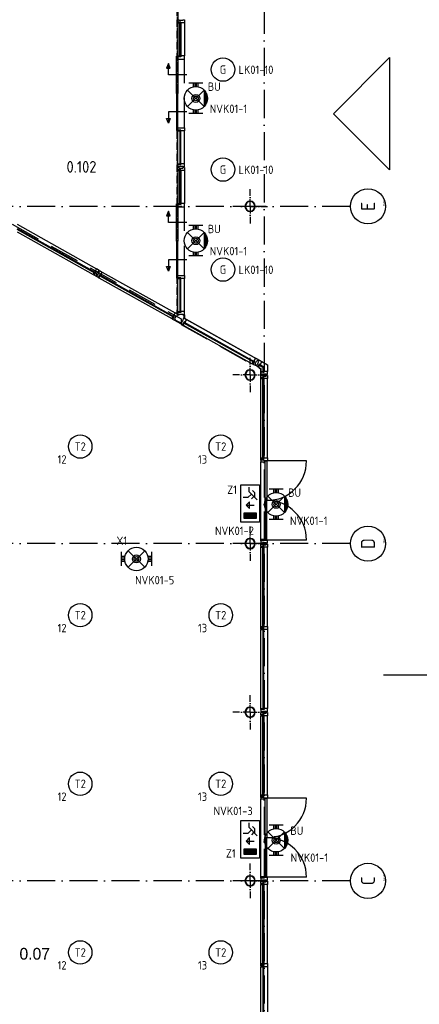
# Model space of a CAD drawing. Header units: millimetres. Extents: x 90707 to 259985, y -1262 to 84291.
# Tile 37 of 85: x 185125 to 193658, y 17372 to 38393. Entities that reach past the tile are written whole.
import ezdxf
from ezdxf.enums import TextEntityAlignment as Align

# ---------------------------------------------------------------- set-up
doc = ezdxf.new("R2010")
doc.units = ezdxf.units.MM
doc.header["$LTSCALE"] = 100
doc.linetypes.add('DASHDOT', pattern=[9, 6, -1.5, 0, -1.5])
doc.linetypes.add('HIDDEN', pattern=[9.525, 6.35, -3.175])
doc.layers.get('0').update_dxf_attribs({"linetype": 'CONTINUOUS'})
for name, color, linetype in [('AL$1----_MAATVOERING', 7, 'CONTINUOUS'), ('AL$2----_STEMPEL', 7, 'CONTINUOUS'), ('AL$7----_STRAMIEN', 1, 'DASHDOT'), ('AL$8----_HULPLIJNEN', 2, 'CONTINUOUS'), ('AL28----_KONSTRUKTIE', 3, 'CONTINUOUS'), ('AL31----_BUITENKOZ', 7, 'CONTINUOUS'), ('AL31----_DRAAIRICHTING', 1, 'CONTINUOUS'), ('ALN-----_BLOCKNAAM', 2, 'CONTINUOUS'), ('ALXA0-CONTOUR', 1, 'CONTINUOUS'), ('ALXOU---_GLAS', 7, 'CONTINUOUS'), ('BOUW', 8, 'CONTINUOUS'), ('EB63101-_ATTRIB', 2, 'CONTINUOUS'), ('EB63202-_ATTRIB', 2, 'CONTINUOUS'), ('EB63501-_ATTRIB', 2, 'CONTINUOUS'), ('EL63101-_LICHT-ARM', 3, 'CONTINUOUS'), ('EL63202-_NOODVRL-TXT', 3, 'CONTINUOUS'), ('EL63501-_NOODVRL-ARM', 3, 'CONTINUOUS'), ('EL6441--_DATACOM', 3, 'CONTINUOUS'), ('VOLGNUMMER', 7, 'CONTINUOUS')]:
    doc.layers.add(name, color=color, linetype=linetype)
doc.styles.add('1_8', font='ISO', dxfattribs={"height": 1.8})
doc.styles.add('BURO-025', font='BUROFONT.shx', dxfattribs={"height": 250})
doc.styles.get("Standard").update_dxf_attribs({"font": 'iso.shx'})

# ---------------------------------------------------------------- blocks, each defined once
blk = doc.blocks.new('ES3N026')
for p, q in [((-1.5, 0.75), (-1, 0.25)), ((0.38, -0.88), (0.38, 0.87)), ((2.25, 1.25), (2.25, -1.25)), ((2.5, 1.25), (2.5, -1.25)), ((2.75, 1.25), (2.75, -1.25)), ((3, 1.25), (3, -1.25))]:
    blk.add_line(p, q)
for points in [[(4.01, 2.01), (4.01, -1.98), (-3.99, -1.98), (-3.99, 2.01)], [(3.25, -1.25), (2, -1.25), (2, 1.25), (3.25, 1.25)], [(0.38, -0.88), (1.12, -0.13), (-0.37, -0.13)]]:
    blk.add_lwpolyline(points, close=True)
for points in [[(-0.75, 1.5), (-2.5, -0.25), (-3.5, -0.25)], [(-1.25, 1), (-2.25, 1), (-2.75, 0.5)], [(-2, 0.25), (-1.25, -0.5), (-1.25, -1.5)]]:
    blk.add_lwpolyline(points)
at = {"color": 2, "style": '1_8', "flags": 8}
blk.add_attdef('NUMMER', text='', height=1.8, dxfattribs=at).set_placement((4, 3.75), align=Align.MIDDLE)
at = {"style": '1_8'}
for tag, flags, p in [('A_CODE', 8, (-3.5, 2.75)), ('SCHAK', 8, (3.5, 2.75)), ('GROEP', 8, (-3.5, -2.75)), ('KAST', 9, (3.5, -2.75))]:
    blk.add_attdef(tag, text='', height=1.8, dxfattribs=dict(at, flags=flags)).set_placement(p, align=Align.MIDDLE_CENTER)
blk = doc.blocks.new('EJ3T01W')
at = {"color": 0}
for p, q in [((-3.25, -1.5), (-3.25, 1.5)), ((-3.25, 0.52), (-2.44, 0.52)), ((-3.25, 0.17), (-2.49, 0.17)), ((-1.77, 1.77), (1.77, -1.77)), ((1.77, 1.77), (-1.77, -1.77)), ((2.44, 0.52), (3.25, 0.52)), ((2.49, 0.17), (3.25, 0.17)), ((3.25, -1.5), (3.25, 1.5)), ((-3.25, -0.17), (-2.49, -0.17)), ((-3.25, -0.52), (-2.44, -0.52)), ((2.44, -0.52), (3.25, -0.52)), ((2.49, -0.17), (3.25, -0.17))]:
    blk.add_line(p, q, dxfattribs=at)
for p, q in [((1.77, -1.77), (-1.77, -1.77)), ((1.48, -2.02), (-1.48, -2.02)), ((1.05, -2.27), (-1.05, -2.27))]:
    blk.add_line(p, q)
at = {"color": 6}
blk.add_lwpolyline([(1.77, -1.77), (1.75, -1.75)], dxfattribs=at)
at = {"color": 0}
for radius in [2.5, 0.85, 0.5]:
    blk.add_circle((0, 0), radius, dxfattribs=at)
at = {"color": 6, "style": '1_8'}
for tag, flags, p in [('A_CODE', 8, (-3.5, 2.75)), ('SCHAK', 8, (3.5, 2.75)), ('GROEP', 8, (-3.5, -2.75)), ('KAST', 9, (3.5, -2.75))]:
    blk.add_attdef(tag, text='', height=1.8, dxfattribs=dict(at, flags=flags)).set_placement(p, align=Align.MIDDLE)
blk = doc.blocks.new('EJ3T01')
at = {"color": 0}
for p, q in [((-3.25, -1.5), (-3.25, 1.5)), ((-3.25, 0.52), (-2.44, 0.52)), ((-3.25, 0.17), (-2.49, 0.17)), ((-1.77, 1.77), (1.77, -1.77)), ((1.77, 1.77), (-1.77, -1.77)), ((2.44, 0.52), (3.25, 0.52)), ((2.49, 0.17), (3.25, 0.17)), ((3.25, -1.5), (3.25, 1.5)), ((-3.25, -0.17), (-2.49, -0.17)), ((-3.25, -0.52), (-2.44, -0.52)), ((2.44, -0.52), (3.25, -0.52)), ((2.49, -0.17), (3.25, -0.17))]:
    blk.add_line(p, q, dxfattribs=at)
at = {"color": 6}
blk.add_lwpolyline([(1.77, -1.77), (1.75, -1.75)], dxfattribs=at)
at = {"color": 0}
for radius in [2.5, 0.85, 0.5]:
    blk.add_circle((0, 0), radius, dxfattribs=at)
at = {"color": 6, "style": '1_8'}
for tag, flags, p in [('A_CODE', 8, (-3.5, 2.75)), ('SCHAK', 8, (3.5, 2.75)), ('GROEP', 8, (-3.5, -2.75)), ('KAST', 9, (3.5, -2.75))]:
    blk.add_attdef(tag, text='', height=1.8, dxfattribs=dict(at, flags=flags)).set_placement(p, align=Align.MIDDLE)
blk = doc.blocks.new('ES3G00')
blk.add_circle((0, 0), 2.5)
at = {"color": 6, "style": '1_8'}
for tag, flags, p in [('SCHAK', 8, (3.5, 2.75)), ('A_CODE', 8, (0, 0)), ('GROEP', 8, (-3.5, -2.75)), ('KAST', 9, (3.5, -2.75))]:
    blk.add_attdef(tag, text='', height=1.8, dxfattribs=dict(at, flags=flags)).set_placement(p, align=Align.MIDDLE)
blk = doc.blocks.new('1010')
at = {"layer": 'AL$7----_STRAMIEN', "color": 7, "linetype": 'Continuous'}
blk.add_circle((0, 750), 750, dxfattribs=at)
at = {"layer": 'AL$7----_STRAMIEN', "color": 3, "linetype": 'Continuous'}
blk.add_attdef('STR-NAAM', text='', height=600, rotation=360, dxfattribs=at).set_placement((0, 750), align=Align.MIDDLE)
at = {"layer": 'ALN-----_BLOCKNAAM', "linetype": 'Continuous'}
blk.add_text('1010', height=100, dxfattribs=at).set_placement((0, 0))
blk = doc.blocks.new('A$Cca306792')
at = {"layer": 'AL$1----_MAATVOERING', "color": 8}
blk.add_line((97511, 33290), (99298, 32288), dxfattribs=at)
at = {"layer": 'AL$2----_STEMPEL', "color": 8}
for p, q in [((97316, 33240), (97441, 33170)), ((97322, 33250), (97447, 33180)), ((97513, 33355), (97513, 33289)), ((97513, 33289), (97523, 33289)), ((97523, 33355), (97523, 33289))]:
    blk.add_line(p, q, dxfattribs=at)
at = {"layer": 'AL$7----_STRAMIEN'}
blk.add_line((99228, 78659), (99228, 5370), dxfattribs=at)
at = {"layer": 'AL$7----_STRAMIEN', "color": 1}
for p, q in [((101068, 28470), (79128, 28470)), ((101068, 21270), (79128, 21270))]:
    blk.add_line(p, q, dxfattribs=at)
blk.add_lwpolyline([(101068, 35670), (52728, 35670), (28083, 35670)], dxfattribs=at)
at = {"layer": 'AL$8----_HULPLIJNEN', "color": 8, "linetype": 'DASHDOT', "ltscale": 0.25}
for p, q in [((98928, 35670), (98928, 36037)), ((98928, 35670), (98928, 36037)), ((98928, 35670), (98928, 36037)), ((98928, 35670), (98561, 35670)), ((98928, 35670), (98561, 35670)), ((98928, 35670), (98561, 35670)), ((98928, 35670), (98928, 35302)), ((98928, 35670), (98928, 35302)), ((98928, 35670), (98928, 35302)), ((98928, 35670), (99296, 35670)), ((98928, 35670), (99296, 35670)), ((98928, 35670), (99296, 35670)), ((98928, 32070), (98928, 32437)), ((98928, 32070), (98928, 32437)), ((98928, 32070), (98928, 32437)), ((98928, 32070), (98561, 32070)), ((98928, 32070), (98561, 32070)), ((98928, 32070), (98561, 32070)), ((98928, 32070), (98928, 31702)), ((98928, 32070), (99296, 32070)), ((98928, 32070), (98928, 31702)), ((98928, 32070), (99296, 32070)), ((98928, 32070), (98928, 31702)), ((98928, 32070), (99296, 32070)), ((98928, 28470), (98928, 28837)), ((98928, 28470), (98928, 28837)), ((98928, 28470), (98561, 28470)), ((98928, 28470), (98561, 28470)), ((98928, 28470), (98928, 28102)), ((98928, 28470), (99296, 28470)), ((98928, 28470), (98928, 28102)), ((98928, 28470), (99296, 28470)), ((98928, 24870), (98928, 25237)), ((98928, 24870), (98928, 25237)), ((98928, 24870), (98561, 24870)), ((98928, 24870), (98561, 24870)), ((98928, 24870), (98928, 24502)), ((98928, 24870), (99296, 24870)), ((98928, 24870), (98928, 24502)), ((98928, 24870), (99296, 24870)), ((98928, 21270), (98928, 21637)), ((98928, 21270), (98928, 21637)), ((98928, 21270), (98561, 21270)), ((98928, 21270), (98561, 21270)), ((98928, 21270), (98928, 20902)), ((98928, 21270), (99296, 21270)), ((98928, 21270), (98928, 20902)), ((98928, 21270), (99296, 21270))]:
    blk.add_line(p, q, dxfattribs=at)
at = {"layer": 'AL28----_KONSTRUKTIE', "color": 8, "linetype": 'HIDDEN', "ltscale": 0.25}
for p, q in [((97364, 39890), (97364, 33360)), ((97376, 33360), (97376, 39890)), ((97364, 33360), (97376, 33360))]:
    blk.add_line(p, q, dxfattribs=at)
at = {"layer": 'AL28----_KONSTRUKTIE', "color": 8}
for centre, radius, start, end in [((98928, 35670), 110, 0, 180), ((98928, 35670), 110, 0, 180), ((98928, 35670), 110, 0, 180), ((98928, 35670), 102, 0, 180), ((98928, 35670), 102, 0, 180), ((98928, 35670), 102, 0, 180), ((98928, 35670), 110, 180, 0), ((98928, 35670), 110, 180, 0), ((98928, 35670), 110, 180, 0), ((98928, 35670), 102, 180, 0), ((98928, 35670), 102, 180, 0), ((98928, 35670), 102, 180, 0), ((98928, 32070), 110, 0, 180), ((98928, 32070), 110, 0, 180), ((98928, 32070), 110, 0, 180), ((98928, 32070), 102, 0, 180), ((98928, 32070), 102, 0, 180), ((98928, 32070), 102, 0, 180), ((98928, 32070), 110, 180, 0), ((98928, 32070), 110, 180, 0), ((98928, 32070), 110, 180, 0), ((98928, 32070), 102, 180, 0), ((98928, 32070), 102, 180, 0), ((98928, 32070), 102, 180, 0), ((98928, 28470), 110, 0, 180), ((98928, 28470), 110, 0, 180), ((98928, 28470), 110, 180, 0), ((98928, 28470), 110, 180, 0), ((98928, 28470), 102, 0, 180), ((98928, 28470), 102, 0, 180), ((98928, 28470), 102, 180, 0), ((98928, 28470), 102, 180, 0), ((98928, 24870), 110, 0, 180), ((98928, 24870), 110, 0, 180), ((98928, 24870), 110, 180, 0), ((98928, 24870), 110, 180, 0), ((98928, 24870), 102, 0, 180), ((98928, 24870), 102, 0, 180), ((98928, 24870), 102, 180, 0), ((98928, 24870), 102, 180, 0), ((98928, 21270), 110, 0, 180), ((98928, 21270), 110, 0, 180), ((98928, 21270), 110, 180, 0), ((98928, 21270), 110, 180, 0), ((98928, 21270), 102, 0, 180), ((98928, 21270), 102, 0, 180), ((98928, 21270), 102, 180, 0), ((98928, 21270), 102, 180, 0)]:
    blk.add_arc(centre, radius, start, end, dxfattribs=at)
at = {"layer": 'AL31----_BUITENKOZ', "color": 8}
for p, q in [((97384, 39890), (97384, 39593)), ((97384, 39605), (97384, 39655)), ((97384, 39655), (97414, 39655)), ((97422, 39605), (97384, 39605)), ((97384, 39605), (97384, 39588)), ((97451, 39605), (97384, 39605)), ((97384, 39588), (97384, 38882)), ((97384, 39588), (97422, 39588)), ((97414, 39655), (97414, 39641)), ((97414, 39641), (97494, 39641)), ((97422, 39588), (97422, 39605)), ((97451, 39605), (97422, 39605)), ((97422, 39605), (97422, 39588)), ((97422, 39588), (97426, 39588)), ((97426, 39588), (97426, 39601)), ((97426, 39601), (97447, 39601)), ((97447, 39601), (97447, 39588)), ((97447, 39588), (97451, 39588)), ((97451, 39588), (97451, 39605)), ((97451, 39588), (97451, 39605)), ((97523, 39588), (97451, 39588)), ((97494, 39641), (97494, 39655)), ((97494, 39655), (97523, 39655)), ((97523, 39655), (97523, 39588)), ((97523, 39588), (97523, 38882)), ((97183, 38721), (97143, 38621)), ((97183, 38479), (97183, 38721)), ((97223, 38621), (97183, 38721)), ((97359, 38082), (97359, 38875)), ((97359, 38875), (97384, 38875)), ((97384, 38865), (97384, 38882)), ((97384, 38882), (97422, 38882)), ((97384, 38875), (97384, 38082)), ((97422, 38865), (97384, 38865)), ((97451, 38865), (97384, 38865)), ((97384, 38865), (97384, 38815)), ((97384, 38815), (97414, 38815)), ((97414, 38815), (97414, 38815)), ((97414, 38815), (97494, 38815)), ((97422, 38882), (97422, 38865)), ((97422, 38882), (97426, 38882)), ((97422, 38865), (97422, 38882)), ((97451, 38865), (97422, 38865)), ((97426, 38882), (97426, 38869)), ((97426, 38869), (97447, 38869)), ((97447, 38869), (97447, 38882)), ((97447, 38882), (97451, 38882)), ((97451, 38882), (97451, 38865)), ((97523, 38882), (97451, 38882)), ((97451, 38882), (97451, 38865)), ((97494, 38815), (97494, 38815)), ((97494, 38815), (97523, 38815)), ((97523, 38815), (97523, 38882)), ((100707, 37647), (101907, 38847)), ((101907, 38847), (101907, 36447)), ((97143, 38621), (97223, 38621)), ((97578, 38479), (97183, 38479)), ((97384, 38082), (97359, 38082)), ((97384, 38082), (97359, 38082)), ((97359, 38082), (97359, 37289)), ((97384, 37289), (97384, 38082)), ((97578, 37686), (97183, 37686)), ((97183, 37686), (97183, 37443)), ((101907, 36447), (100707, 37647)), ((97183, 37443), (97143, 37543)), ((97143, 37543), (97223, 37543)), ((97223, 37543), (97183, 37443)), ((97359, 37289), (97384, 37289)), ((97384, 37299), (97384, 37349)), ((97384, 37349), (97414, 37349)), ((97422, 37299), (97384, 37299)), ((97384, 37299), (97384, 37282)), ((97451, 37299), (97384, 37299)), ((97384, 36577), (97384, 37282)), ((97384, 37282), (97422, 37282)), ((97414, 37349), (97414, 37349)), ((97414, 37349), (97494, 37349)), ((97422, 37282), (97422, 37299)), ((97451, 37299), (97422, 37299)), ((97422, 37299), (97422, 37282)), ((97422, 37282), (97426, 37282)), ((97426, 37282), (97426, 37295)), ((97426, 37295), (97447, 37295)), ((97447, 37295), (97447, 37282)), ((97447, 37282), (97451, 37282)), ((97451, 37282), (97451, 37299)), ((97451, 37282), (97451, 37299)), ((97523, 37282), (97451, 37282)), ((97494, 37349), (97494, 37349)), ((97494, 37349), (97523, 37349)), ((97523, 37349), (97523, 37282)), ((97523, 36577), (97523, 37282)), ((97384, 36560), (97384, 36577)), ((97384, 36577), (97422, 36577)), ((97422, 36577), (97422, 36560)), ((97422, 36577), (97426, 36577)), ((97422, 36560), (97422, 36577)), ((97426, 36577), (97426, 36564)), ((97447, 36564), (97447, 36577)), ((97447, 36577), (97451, 36577)), ((97451, 36577), (97451, 36560)), ((97523, 36577), (97451, 36577)), ((97451, 36577), (97451, 36560)), ((97523, 36510), (97523, 36577)), ((97422, 36560), (97384, 36560)), ((97451, 36560), (97384, 36560)), ((97384, 36560), (97384, 36510)), ((97384, 36510), (97414, 36510)), ((97384, 36450), (97384, 36500)), ((97384, 36500), (97414, 36500)), ((97422, 36450), (97384, 36450)), ((97384, 36450), (97384, 36433)), ((97451, 36450), (97384, 36450)), ((97384, 36433), (97384, 35727)), ((97384, 36433), (97422, 36433)), ((97414, 36510), (97414, 36524)), ((97414, 36524), (97494, 36524)), ((97414, 36500), (97414, 36486)), ((97414, 36486), (97494, 36486)), ((97451, 36560), (97422, 36560)), ((97422, 36433), (97422, 36450)), ((97451, 36450), (97422, 36450)), ((97422, 36450), (97422, 36433)), ((97422, 36433), (97426, 36433)), ((97426, 36564), (97447, 36564)), ((97426, 36433), (97426, 36446)), ((97426, 36446), (97447, 36446)), ((97447, 36446), (97447, 36433)), ((97447, 36433), (97451, 36433)), ((97451, 36433), (97451, 36450)), ((97451, 36433), (97451, 36450)), ((97523, 36433), (97451, 36433)), ((97494, 36524), (97494, 36510)), ((97494, 36510), (97523, 36510)), ((97494, 36486), (97494, 36500)), ((97494, 36500), (97523, 36500)), ((97523, 36500), (97523, 36433)), ((97523, 36433), (97523, 35727)), ((97183, 35566), (97143, 35466)), ((97183, 35324), (97183, 35566)), ((97223, 35466), (97183, 35566)), ((97359, 34927), (97359, 35720)), ((97359, 35720), (97384, 35720)), ((97384, 35710), (97384, 35727)), ((97384, 35727), (97422, 35727)), ((97384, 35720), (97384, 34927)), ((97422, 35710), (97384, 35710)), ((97451, 35710), (97384, 35710)), ((97384, 35710), (97384, 35660)), ((97384, 35660), (97414, 35660)), ((97414, 35660), (97414, 35660)), ((97414, 35660), (97494, 35660)), ((97422, 35727), (97422, 35710)), ((97422, 35727), (97426, 35727)), ((97422, 35710), (97422, 35727)), ((97451, 35710), (97422, 35710)), ((97426, 35727), (97426, 35714)), ((97426, 35714), (97447, 35714)), ((97447, 35714), (97447, 35727)), ((97447, 35727), (97451, 35727)), ((97451, 35727), (97451, 35710)), ((97523, 35727), (97451, 35727)), ((97451, 35727), (97451, 35710)), ((97494, 35660), (97494, 35660)), ((97494, 35660), (97523, 35660)), ((97523, 35660), (97523, 35727)), ((97143, 35466), (97223, 35466)), ((97578, 35324), (97183, 35324)), ((93950, 35286), (95647, 34335)), ((93950, 35199), (95621, 34262)), ((95611, 34244), (93950, 35175)), ((93950, 35127), (95579, 34213)), ((97384, 34927), (97359, 34927)), ((97384, 34927), (97359, 34927)), ((97359, 34927), (97359, 34134)), ((97384, 34134), (97384, 34927)), ((97578, 34531), (97183, 34531)), ((97183, 34531), (97183, 34288)), ((95627, 34263), (95594, 34205)), ((95610, 34268), (95612, 34272)), ((95621, 34262), (95610, 34268)), ((95647, 34335), (95612, 34272)), ((95612, 34272), (95627, 34263)), ((95612, 34272), (95627, 34263)), ((95627, 34263), (95612, 34238)), ((95640, 34213), (95679, 34283)), ((95706, 34302), (95647, 34335)), ((95669, 34197), (95708, 34267)), ((95679, 34283), (95691, 34276)), ((95691, 34276), (95706, 34302)), ((95695, 34274), (95710, 34299)), ((95708, 34267), (95695, 34274)), ((95710, 34299), (95768, 34267)), ((95768, 34267), (95733, 34204)), ((95768, 34267), (97326, 33393)), ((97183, 34288), (97143, 34388)), ((97143, 34388), (97223, 34388)), ((97223, 34388), (97183, 34288)), ((95579, 34213), (95598, 34246)), ((95594, 34205), (95579, 34213)), ((95612, 34238), (95594, 34205)), ((95594, 34205), (95638, 34181)), ((95598, 34246), (95600, 34250)), ((95598, 34246), (95612, 34238)), ((95612, 34238), (95598, 34246)), ((95600, 34250), (95611, 34244)), ((95621, 34262), (95611, 34244)), ((95611, 34244), (95621, 34262)), ((95638, 34181), (95652, 34206)), ((95652, 34206), (95640, 34213)), ((95642, 34178), (95656, 34204)), ((95686, 34154), (95642, 34178)), ((95656, 34204), (95669, 34197)), ((95718, 34212), (95686, 34154)), ((95704, 34187), (95686, 34154)), ((95686, 34154), (95700, 34145)), ((95700, 34145), (95719, 34178)), ((95700, 34145), (97258, 33272)), ((95718, 34212), (95704, 34187)), ((95719, 34178), (95704, 34187)), ((95704, 34187), (95719, 34178)), ((95710, 34188), (95720, 34207)), ((95710, 34188), (95720, 34207)), ((97290, 33302), (95710, 34188)), ((95721, 34182), (95710, 34188)), ((95733, 34204), (95718, 34212)), ((95733, 34204), (95718, 34212)), ((95719, 34178), (95721, 34182)), ((95720, 34207), (97300, 33321)), ((95720, 34207), (95731, 34200)), ((95731, 34200), (95733, 34204)), ((97359, 34134), (97384, 34134)), ((97384, 34144), (97384, 34194)), ((97384, 34194), (97414, 34194)), ((97422, 34144), (97384, 34144)), ((97384, 34144), (97384, 34127)), ((97451, 34144), (97384, 34144)), ((97384, 33422), (97384, 34127)), ((97384, 34127), (97422, 34127)), ((97414, 34194), (97414, 34194)), ((97414, 34194), (97494, 34194)), ((97422, 34127), (97422, 34144)), ((97451, 34144), (97422, 34144)), ((97422, 34144), (97422, 34127)), ((97422, 34127), (97426, 34127)), ((97426, 34127), (97426, 34140)), ((97426, 34140), (97447, 34140)), ((97447, 34140), (97447, 34127)), ((97447, 34127), (97451, 34127)), ((97451, 34127), (97451, 34144)), ((97451, 34127), (97451, 34144)), ((97523, 34127), (97451, 34127)), ((97494, 34194), (97494, 34194)), ((97494, 34194), (97523, 34194)), ((97523, 34194), (97523, 34127)), ((97523, 33422), (97523, 34127)), ((97258, 33272), (97276, 33305)), ((97273, 33264), (97258, 33272)), ((97305, 33322), (97273, 33264)), ((97291, 33297), (97273, 33264)), ((97273, 33264), (97316, 33239)), ((97276, 33305), (97278, 33309)), ((97276, 33305), (97291, 33297)), ((97291, 33297), (97276, 33305)), ((97278, 33309), (97290, 33302)), ((97289, 33327), (97291, 33331)), ((97300, 33321), (97289, 33327)), ((97300, 33321), (97290, 33302)), ((97290, 33302), (97300, 33321)), ((97326, 33393), (97291, 33331)), ((97291, 33331), (97305, 33322)), ((97291, 33331), (97305, 33322)), ((97305, 33322), (97291, 33297)), ((97316, 33239), (97331, 33265)), ((97318, 33272), (97358, 33342)), ((97331, 33265), (97318, 33272)), ((97384, 33361), (97326, 33393)), ((97358, 33342), (97370, 33335)), ((97370, 33335), (97384, 33361)), ((97384, 33405), (97384, 33422)), ((97384, 33422), (97422, 33422)), ((97422, 33405), (97384, 33405)), ((97451, 33405), (97384, 33405)), ((97384, 33405), (97384, 33355)), ((97384, 33355), (97414, 33355)), ((97414, 33355), (97414, 33369)), ((97414, 33369), (97494, 33369)), ((97422, 33422), (97422, 33405)), ((97422, 33422), (97426, 33422)), ((97422, 33405), (97422, 33422)), ((97451, 33405), (97422, 33405)), ((97426, 33422), (97426, 33409)), ((97426, 33409), (97447, 33409)), ((97447, 33409), (97447, 33422)), ((97447, 33422), (97451, 33422)), ((97451, 33422), (97451, 33405)), ((97523, 33422), (97451, 33422)), ((97451, 33422), (97451, 33405)), ((97469, 33188), (97508, 33258)), ((97494, 33369), (97494, 33355)), ((97494, 33355), (97523, 33355)), ((97496, 33264), (97511, 33290)), ((97508, 33258), (97496, 33264)), ((97511, 33290), (97569, 33257)), ((97523, 33355), (97523, 33422)), ((97569, 33257), (97534, 33195)), ((97569, 33257), (99042, 32431)), ((97443, 33169), (97457, 33195)), ((97486, 33144), (97443, 33169)), ((97457, 33195), (97469, 33188)), ((97519, 33203), (97486, 33144)), ((97505, 33178), (97486, 33144)), ((97486, 33144), (97501, 33136)), ((97501, 33136), (97520, 33169)), ((97501, 33136), (98974, 32310)), ((97519, 33203), (97505, 33178)), ((97520, 33169), (97505, 33178)), ((97505, 33178), (97520, 33169)), ((97510, 33179), (97521, 33197)), ((97510, 33179), (97521, 33197)), ((99006, 32340), (97510, 33179)), ((97522, 33173), (97510, 33179)), ((97534, 33195), (97519, 33203)), ((97534, 33195), (97519, 33203)), ((97520, 33169), (97522, 33173)), ((97521, 33197), (99016, 32359)), ((97521, 33197), (97532, 33191)), ((97532, 33191), (97534, 33195)), ((99042, 32431), (99007, 32369)), ((99035, 32310), (99074, 32380)), ((99101, 32399), (99042, 32431)), ((99074, 32380), (99086, 32373)), ((99086, 32373), (99101, 32399)), ((99102, 32364), (99116, 32390)), ((99116, 32390), (99175, 32357)), ((98974, 32310), (98993, 32343)), ((98989, 32302), (98974, 32310)), ((99022, 32360), (98989, 32302)), ((99008, 32335), (98989, 32302)), ((98989, 32302), (99033, 32277)), ((98993, 32343), (98995, 32347)), ((98993, 32343), (99008, 32335)), ((99008, 32335), (98993, 32343)), ((98995, 32347), (99006, 32340)), ((99005, 32365), (99007, 32369)), ((99016, 32359), (99005, 32365)), ((99016, 32359), (99006, 32340)), ((99006, 32340), (99016, 32359)), ((99007, 32369), (99022, 32360)), ((99007, 32369), (99022, 32360)), ((99022, 32360), (99008, 32335)), ((99033, 32277), (99047, 32303)), ((99047, 32303), (99035, 32310)), ((99048, 32269), (99063, 32294)), ((99092, 32244), (99048, 32269)), ((99063, 32294), (99075, 32287)), ((99075, 32287), (99114, 32357)), ((99125, 32303), (99092, 32244)), ((99110, 32277), (99092, 32244)), ((99092, 32244), (99107, 32236)), ((99114, 32357), (99102, 32364)), ((99107, 32236), (99125, 32269)), ((99107, 32236), (99159, 32206)), ((99125, 32303), (99110, 32277)), ((99125, 32269), (99110, 32277)), ((99110, 32277), (99125, 32269)), ((99116, 32279), (99126, 32297)), ((99127, 32272), (99116, 32279)), ((99139, 32294), (99125, 32303)), ((99139, 32294), (99125, 32303)), ((99125, 32269), (99127, 32272)), ((99126, 32297), (99138, 32291)), ((99138, 32291), (99139, 32294)), ((99175, 32357), (99139, 32294)), ((99159, 32206), (99159, 32146)), ((99175, 32357), (99298, 32288)), ((99298, 32288), (99298, 32146)), ((99159, 32129), (99159, 32146)), ((99159, 32146), (99198, 32146)), ((99198, 32129), (99159, 32129)), ((99227, 32129), (99159, 32129)), ((99159, 32129), (99159, 32079)), ((99159, 32079), (99189, 32079)), ((99159, 32011), (99159, 32061)), ((99159, 32061), (99189, 32061)), ((99197, 32011), (99159, 32011)), ((99159, 32011), (99159, 31994)), ((99226, 32011), (99159, 32011)), ((99159, 30303), (99159, 31994)), ((99159, 31994), (99197, 31994)), ((99189, 32079), (99189, 32093)), ((99189, 32093), (99269, 32093)), ((99189, 32061), (99189, 32047)), ((99189, 32047), (99269, 32047)), ((99197, 31994), (99197, 32011)), ((99226, 32011), (99197, 32011)), ((99197, 32011), (99197, 31994)), ((99197, 31994), (99201, 31994)), ((99198, 32146), (99198, 32129)), ((99198, 32146), (99202, 32146)), ((99198, 32129), (99198, 32146)), ((99227, 32129), (99198, 32129)), ((99201, 31994), (99201, 32007)), ((99201, 32007), (99222, 32007)), ((99202, 32146), (99202, 32133)), ((99202, 32133), (99223, 32133)), ((99222, 32007), (99222, 31994)), ((99222, 31994), (99226, 31994)), ((99223, 32133), (99223, 32146)), ((99223, 32146), (99227, 32146)), ((99226, 31994), (99226, 32011)), ((99226, 31994), (99226, 32011)), ((99298, 31994), (99226, 31994)), ((99227, 32146), (99227, 32129)), ((99298, 32146), (99227, 32146)), ((99227, 32146), (99227, 32129)), ((99269, 32093), (99269, 32079)), ((99269, 32079), (99298, 32079)), ((99269, 32047), (99269, 32061)), ((99269, 32061), (99298, 32061)), ((99298, 32079), (99298, 32146)), ((99298, 32061), (99298, 31994)), ((99298, 30303), (99298, 31994)), ((99159, 30286), (99159, 30303)), ((99159, 30303), (99197, 30303)), ((99159, 30253), (99159, 30286)), ((99159, 30286), (99226, 30286)), ((99197, 30286), (99159, 30286)), ((99197, 30303), (99201, 30303)), ((99197, 30286), (99197, 30303)), ((99197, 30303), (99197, 30286)), ((99226, 30286), (99197, 30286)), ((99201, 30303), (99201, 30290)), ((99201, 30290), (99222, 30290)), ((99222, 30290), (99222, 30303)), ((99222, 30303), (99226, 30303)), ((99226, 30286), (99226, 30303)), ((99226, 30303), (99298, 30303)), ((99226, 30303), (99226, 30286)), ((99298, 30303), (99298, 30236)), ((99159, 30253), (99159, 30219)), ((99226, 30253), (99159, 30253)), ((99226, 30253), (99159, 30253)), ((99159, 28563), (99159, 30219)), ((99159, 30219), (99247, 30219)), ((99226, 30236), (99226, 30253)), ((99226, 30236), (99226, 30253)), ((99247, 30236), (99226, 30236)), ((99298, 30236), (99226, 30236)), ((99247, 30236), (99287, 30236)), ((99247, 29391), (99247, 30236)), ((99247, 30219), (99247, 30236)), ((99287, 30236), (99287, 29391)), ((99287, 29391), (99247, 29391)), ((99247, 29391), (99247, 28546)), ((99287, 29391), (99247, 29391)), ((99287, 28546), (99287, 29391)), ((99159, 28529), (99159, 28563)), ((99159, 28563), (99247, 28563)), ((99226, 28529), (99159, 28529)), ((99226, 28529), (99159, 28529)), ((99159, 28529), (99159, 28479)), ((99159, 28479), (99189, 28479)), ((99159, 28411), (99159, 28461)), ((99159, 28461), (99189, 28461)), ((99197, 28411), (99159, 28411)), ((99159, 28411), (99159, 28394)), ((99226, 28411), (99159, 28411)), ((99159, 26703), (99159, 28394)), ((99159, 28394), (99197, 28394)), ((99189, 28479), (99189, 28493)), ((99189, 28493), (99269, 28493)), ((99189, 28461), (99189, 28447)), ((99189, 28447), (99269, 28447)), ((99197, 28394), (99197, 28411)), ((99226, 28411), (99197, 28411)), ((99197, 28411), (99197, 28394)), ((99197, 28394), (99201, 28394)), ((99201, 28394), (99201, 28407)), ((99201, 28407), (99222, 28407)), ((99222, 28407), (99222, 28394)), ((99222, 28394), (99226, 28394)), ((99247, 28546), (99226, 28546)), ((99226, 28546), (99226, 28529)), ((99226, 28546), (99226, 28529)), ((99298, 28546), (99226, 28546)), ((99226, 28394), (99226, 28411)), ((99226, 28394), (99226, 28411)), ((99298, 28394), (99226, 28394)), ((99247, 28563), (99247, 28546)), ((99247, 28546), (99287, 28546)), ((99269, 28493), (99269, 28479)), ((99269, 28479), (99298, 28479)), ((99269, 28447), (99269, 28461)), ((99269, 28461), (99298, 28461)), ((99298, 28479), (99298, 28546)), ((99298, 28461), (99298, 28394)), ((99298, 26703), (99298, 28394)), ((99159, 26686), (99159, 26703)), ((99159, 26703), (99197, 26703)), ((99197, 26703), (99201, 26703)), ((99197, 26686), (99197, 26703)), ((99197, 26703), (99197, 26686)), ((99201, 26703), (99201, 26690)), ((99222, 26690), (99222, 26703)), ((99222, 26703), (99226, 26703)), ((99226, 26686), (99226, 26703)), ((99226, 26703), (99298, 26703)), ((99226, 26703), (99226, 26686)), ((99298, 26703), (99298, 26636)), ((99159, 26653), (99159, 26686)), ((99159, 26686), (99226, 26686)), ((99197, 26686), (99159, 26686)), ((99197, 26653), (99159, 26653)), ((99159, 26653), (99159, 26636)), ((99226, 26653), (99159, 26653)), ((99159, 24946), (99159, 26636)), ((99159, 26636), (99197, 26636)), ((99226, 26686), (99197, 26686)), ((99226, 26653), (99197, 26653)), ((99197, 26653), (99197, 26636)), ((99197, 26636), (99197, 26653)), ((99197, 26636), (99201, 26636)), ((99201, 26690), (99222, 26690)), ((99201, 26636), (99201, 26649)), ((99201, 26649), (99222, 26649)), ((99222, 26649), (99222, 26636)), ((99222, 26636), (99226, 26636)), ((99226, 26636), (99226, 26653)), ((99226, 26636), (99226, 26653)), ((99298, 26636), (99226, 26636)), ((99298, 26636), (99298, 24946)), ((99159, 24929), (99159, 24946)), ((99159, 24946), (99197, 24946)), ((99197, 24929), (99159, 24929)), ((99226, 24929), (99159, 24929)), ((99159, 24929), (99159, 24879)), ((99159, 24879), (99189, 24879)), ((99159, 24811), (99159, 24861)), ((99159, 24861), (99189, 24861)), ((99197, 24811), (99159, 24811)), ((99159, 24811), (99159, 24794)), ((99226, 24811), (99159, 24811)), ((99189, 24879), (99189, 24893)), ((99189, 24893), (99269, 24893)), ((99189, 24861), (99189, 24847)), ((99189, 24847), (99269, 24847)), ((99197, 24946), (99197, 24929)), ((99197, 24946), (99201, 24946)), ((99197, 24929), (99197, 24946)), ((99226, 24929), (99197, 24929)), ((99197, 24794), (99197, 24811)), ((99226, 24811), (99197, 24811)), ((99197, 24811), (99197, 24794)), ((99201, 24946), (99201, 24933)), ((99201, 24933), (99222, 24933)), ((99201, 24794), (99201, 24807)), ((99201, 24807), (99222, 24807)), ((99222, 24933), (99222, 24946)), ((99222, 24946), (99226, 24946)), ((99222, 24807), (99222, 24794)), ((99226, 24946), (99226, 24929)), ((99226, 24946), (99226, 24929)), ((99298, 24946), (99226, 24946)), ((99226, 24794), (99226, 24811)), ((99226, 24794), (99226, 24811)), ((99269, 24893), (99269, 24879)), ((99269, 24879), (99298, 24879)), ((99269, 24847), (99269, 24861)), ((99269, 24861), (99298, 24861)), ((99298, 24879), (99298, 24946)), ((99298, 24861), (99298, 24794)), ((99159, 23103), (99159, 24794)), ((99159, 24794), (99197, 24794)), ((99197, 24794), (99201, 24794)), ((99222, 24794), (99226, 24794)), ((99298, 24794), (99226, 24794)), ((99298, 23103), (99298, 24794)), ((99159, 23086), (99159, 23103)), ((99159, 23103), (99197, 23103)), ((99159, 23053), (99159, 23086)), ((99159, 23086), (99226, 23086)), ((99197, 23086), (99159, 23086)), ((99159, 23053), (99159, 23019)), ((99226, 23053), (99159, 23053)), ((99226, 23053), (99159, 23053)), ((99159, 21363), (99159, 23019)), ((99159, 23019), (99247, 23019)), ((99197, 23103), (99201, 23103)), ((99197, 23086), (99197, 23103)), ((99197, 23103), (99197, 23086)), ((99226, 23086), (99197, 23086)), ((99201, 23103), (99201, 23090)), ((99201, 23090), (99222, 23090)), ((99222, 23090), (99222, 23103)), ((99222, 23103), (99226, 23103)), ((99226, 23086), (99226, 23103)), ((99226, 23103), (99298, 23103)), ((99226, 23103), (99226, 23086)), ((99226, 23036), (99226, 23053)), ((99226, 23036), (99226, 23053)), ((99247, 23036), (99226, 23036)), ((99298, 23036), (99226, 23036)), ((99247, 23036), (99287, 23036)), ((99247, 22191), (99247, 23036)), ((99247, 23019), (99247, 23036)), ((99287, 23036), (99287, 22191)), ((99298, 23103), (99298, 23036)), ((99287, 22191), (99247, 22191)), ((99287, 22191), (99247, 22191)), ((99247, 22191), (99247, 21346)), ((99287, 21346), (99287, 22191)), ((99159, 21329), (99159, 21363)), ((99159, 21363), (99247, 21363)), ((99226, 21329), (99159, 21329)), ((99226, 21329), (99159, 21329)), ((99159, 21329), (99159, 21279)), ((99159, 21279), (99189, 21279)), ((99159, 21211), (99159, 21261)), ((99159, 21261), (99189, 21261)), ((99189, 21279), (99189, 21293)), ((99189, 21293), (99269, 21293)), ((99189, 21261), (99189, 21247)), ((99189, 21247), (99269, 21247)), ((99247, 21346), (99226, 21346)), ((99226, 21346), (99226, 21329)), ((99226, 21346), (99226, 21329)), ((99298, 21346), (99226, 21346)), ((99247, 21363), (99247, 21346)), ((99247, 21346), (99287, 21346)), ((99269, 21293), (99269, 21279)), ((99269, 21279), (99298, 21279)), ((99269, 21247), (99269, 21261)), ((99269, 21261), (99298, 21261)), ((99298, 21279), (99298, 21346)), ((99298, 21261), (99298, 21194)), ((99197, 21211), (99159, 21211)), ((99159, 21211), (99159, 21194)), ((99226, 21211), (99159, 21211)), ((99159, 19503), (99159, 21194)), ((99159, 21194), (99197, 21194)), ((99197, 21194), (99197, 21211)), ((99226, 21211), (99197, 21211)), ((99197, 21211), (99197, 21194)), ((99197, 21194), (99201, 21194)), ((99201, 21194), (99201, 21207)), ((99201, 21207), (99222, 21207)), ((99222, 21207), (99222, 21194)), ((99222, 21194), (99226, 21194)), ((99226, 21194), (99226, 21211)), ((99226, 21194), (99226, 21211)), ((99298, 21194), (99226, 21194)), ((99298, 19503), (99298, 21194)), ((99159, 19486), (99159, 19503)), ((99159, 19503), (99197, 19503)), ((99159, 19453), (99159, 19486)), ((99159, 19486), (99226, 19486)), ((99197, 19486), (99159, 19486)), ((99197, 19453), (99159, 19453)), ((99159, 19453), (99159, 19436)), ((99226, 19453), (99159, 19453)), ((99159, 17746), (99159, 19436)), ((99159, 19436), (99197, 19436)), ((99197, 19503), (99201, 19503)), ((99197, 19486), (99197, 19503)), ((99197, 19503), (99197, 19486)), ((99226, 19486), (99197, 19486)), ((99226, 19453), (99197, 19453)), ((99197, 19453), (99197, 19436)), ((99197, 19436), (99197, 19453)), ((99197, 19436), (99201, 19436)), ((99201, 19503), (99201, 19490)), ((99201, 19490), (99222, 19490)), ((99201, 19436), (99201, 19449)), ((99201, 19449), (99222, 19449)), ((99222, 19490), (99222, 19503)), ((99222, 19503), (99226, 19503)), ((99222, 19449), (99222, 19436)), ((99222, 19436), (99226, 19436)), ((99226, 19486), (99226, 19503)), ((99226, 19503), (99298, 19503)), ((99226, 19503), (99226, 19486)), ((99226, 19436), (99226, 19453)), ((99226, 19436), (99226, 19453)), ((99298, 19436), (99226, 19436)), ((99298, 19503), (99298, 19436)), ((99298, 19436), (99298, 17746))]:
    blk.add_line(p, q, dxfattribs=at)
at = {"layer": 'AL31----_BUITENKOZ', "color": 8, "linetype": 'HIDDEN'}
for p, q in [((97523, 37349), (97523, 38815)), ((97523, 34194), (97523, 35660))]:
    blk.add_line(p, q, dxfattribs=at)
at = {"layer": 'AL31----_DRAAIRICHTING', "color": 8}
for p, q in [((100133, 30236), (99287, 30236)), ((99287, 30236), (99287, 29391)), ((99287, 28546), (99287, 29391)), ((100133, 28546), (99287, 28546)), ((100133, 23036), (99287, 23036)), ((99287, 23036), (99287, 22191)), ((99287, 21346), (99287, 22191)), ((100133, 21346), (99287, 21346))]:
    blk.add_line(p, q, dxfattribs=at)
for centre, start, end in [((99287, 30236), 270, 0), ((99287, 28546), 0, 90), ((99287, 23036), 270, 0), ((99287, 21346), 0, 90)]:
    blk.add_arc(centre, 845, start, end, dxfattribs=at)
at = {"layer": 'ALXA0-CONTOUR', "color": 8, "linetype": 'HIDDEN'}
for p, q in [((93850, 35288), (97453, 33268)), ((97453, 33268), (97453, 33150)), ((97453, 33150), (99149, 32199)), ((99149, 32199), (99149, 31553))]:
    blk.add_line(p, q, dxfattribs=at)
at = {"layer": 'ALXOU---_GLAS', "color": 8}
for p, q in [((97426, 38869), (97426, 39601)), ((97426, 39601), (97447, 39601)), ((97447, 39601), (97447, 38869)), ((97447, 38869), (97426, 38869)), ((97447, 37295), (97426, 37295)), ((97426, 37295), (97426, 36564)), ((97447, 36564), (97447, 37295)), ((97426, 36564), (97447, 36564)), ((97426, 35714), (97426, 36446)), ((97426, 36446), (97447, 36446)), ((97447, 36446), (97447, 35714)), ((97447, 35714), (97426, 35714)), ((97447, 34140), (97426, 34140)), ((97426, 34140), (97426, 33409)), ((97447, 33409), (97447, 34140)), ((97426, 33409), (97447, 33409)), ((99116, 32279), (99126, 32297)), ((99201, 32231), (99116, 32279)), ((99126, 32297), (99222, 32243)), ((99222, 32243), (99201, 32231)), ((99222, 32243), (99201, 32231)), ((99201, 32231), (99202, 32133)), ((99223, 32133), (99222, 32243)), ((99201, 30290), (99201, 32007)), ((99201, 32007), (99222, 32007)), ((99202, 32133), (99223, 32133)), ((99222, 32007), (99222, 30290)), ((99222, 30290), (99201, 30290)), ((99201, 26690), (99201, 28407)), ((99201, 28407), (99222, 28407)), ((99222, 28407), (99222, 26690)), ((99222, 26690), (99201, 26690)), ((99222, 26649), (99201, 26649)), ((99201, 26649), (99201, 24933)), ((99222, 24933), (99222, 26649)), ((99201, 24933), (99222, 24933)), ((99201, 23090), (99201, 24807)), ((99201, 24807), (99222, 24807)), ((99222, 24807), (99222, 23090)), ((99222, 23090), (99201, 23090)), ((99201, 19490), (99201, 21207)), ((99201, 21207), (99222, 21207)), ((99222, 21207), (99222, 19490)), ((99222, 19490), (99201, 19490)), ((99222, 19449), (99201, 19449)), ((99201, 19449), (99201, 17733)), ((99222, 17733), (99222, 19449))]:
    blk.add_line(p, q, dxfattribs=at)
at = {"layer": 'BOUW'}
blk.add_line((103770, 25659), (101778, 25659), dxfattribs=at)
at = {"layer": 'AL$7----_STRAMIEN', "xscale": 0.5, "yscale": 0.5, "zscale": 0.5, "rotation": 90}
for p, values in [((101818, 35670), {'STR-NAAM': 'E'}), ((101818, 28470), {'STR-NAAM': 'D'}), ((101818, 21270), {'STR-NAAM': 'C'})]:
    blk.add_blockref('1010', p, dxfattribs=at).add_auto_attribs(values)
at = {"layer": 'BOUW', "style": 'BURO-025'}
blk.add_text('0.07', height=250, dxfattribs=at).set_placement((94003, 19588))
at = {"layer": 'VOLGNUMMER', "color": 252, "linetype": 'ByBlock'}
for tag, p in [('0.28', (16187, 74214)), ('0.16', (78893, 73105)), ('0.17', (62961, 72994)), ('0.29', (35887, 72529)), ('0.18', (53124, 64542)), ('0.701', (85482, 63517)), ('0.32', (36092, 63166)), ('0.30', (29366, 63128)), ('0.12', (90689, 63024)), ('0.29A', (33165, 62745)), ('0.30', (38191, 61494)), ('0.27', (17657, 61363)), ('0.19', (61479, 61433)), ('0.14', (89762, 60088)), ('0.33', (45869, 59450)), ('0.15', (73454, 57402)), ('0.801', (112714, 57073)), ('0.25', (28058, 57013)), ('0.18A', (61029, 56759)), ('0.26A', (36299, 54851)), ('0.20', (60895, 53506)), ('0.800', (90980, 50804)), ('0.25A', (73288, 48435)), ('0.300', (94483, 48257)), ('0.21', (58702, 48178)), ('0.24', (35041, 47783)), ('0.102', (87631, 47613)), ('0.26', (18559, 46119)), ('0.203', (95795, 46197)), ('0.802', (68387, 42721)), ('0.204', (95497, 42149)), ('0.07B', (66790, 38909)), ('0.702', (95327, 36513))]:
    blk.add_attdef(tag, text='', height=250, dxfattribs=at).set_placement(p, align=Align.MIDDLE_CENTER)
at = {"layer": 'VOLGNUMMER', "color": 8, "linetype": 'ByBlock'}
blk.add_attdef('0.600', text='', height=250, dxfattribs=at).set_placement((96800, 48300), align=Align.MIDDLE_CENTER)

msp = doc.modelspace()

# ---------------------------------------------------------------- block references
at = {"layer": 'EL63101-_LICHT-ARM'}
ref = msp.add_blockref('ES3G00', (189466, 37327, 3500), dxfattribs=dict(at, xscale=100, yscale=100, zscale=100))
ref.add_attrib('A_CODE', 'G', dxfattribs={"layer": 'EB63101-_ATTRIB', "color": 1, "height": 180, "style": '1_8', "flags": 8}).set_placement((189466, 37327, 3500), align=Align.MIDDLE)
ref.add_attrib('GROEP', 'LK01-10', dxfattribs={"layer": 'EB63101-_ATTRIB', "color": 1, "height": 180, "style": '1_8', "flags": 8}).set_placement((190171, 37324, 3500), align=Align.MIDDLE)
ref = msp.add_blockref('ES3G00', (189466, 35192, 3500), dxfattribs=dict(at, xscale=100, yscale=100, zscale=100))
ref.add_attrib('A_CODE', 'G', dxfattribs={"layer": 'EB63101-_ATTRIB', "color": 1, "height": 180, "style": '1_8', "flags": 8}).set_placement((189466, 35192, 3500), align=Align.MIDDLE)
ref.add_attrib('GROEP', 'LK01-10', dxfattribs={"layer": 'EB63101-_ATTRIB', "color": 1, "height": 180, "style": '1_8', "flags": 8}).set_placement((190171, 35189, 3500), align=Align.MIDDLE)
ref = msp.add_blockref('ES3G00', (189466, 33057, 3500), dxfattribs=dict(at, xscale=100, yscale=100, zscale=100))
ref.add_attrib('A_CODE', 'G', dxfattribs={"layer": 'EB63101-_ATTRIB', "color": 1, "height": 180, "style": '1_8', "flags": 8}).set_placement((189466, 33057, 3500), align=Align.MIDDLE)
ref.add_attrib('GROEP', 'LK01-10', dxfattribs={"layer": 'EB63101-_ATTRIB', "color": 1, "height": 180, "style": '1_8', "flags": 8}).set_placement((190171, 33054, 3500), align=Align.MIDDLE)
ref = msp.add_blockref('ES3G00', (186418, 29280), dxfattribs=dict(at, xscale=100, yscale=100, zscale=100))
ref.add_attrib('A_CODE', 'T2', dxfattribs={"layer": 'EB63101-_ATTRIB', "color": 1, "height": 180, "style": '1_8', "flags": 8}).set_placement((186418, 29280), align=Align.MIDDLE)
ref.add_attrib('GROEP', '12', dxfattribs={"layer": 'EB63101-_ATTRIB', "color": 1, "height": 180, "style": '1_8', "flags": 8}).set_placement((186030, 29005), align=Align.MIDDLE)
ref = msp.add_blockref('ES3G00', (189418, 29280), dxfattribs=dict(at, xscale=100, yscale=100, zscale=100))
ref.add_attrib('A_CODE', 'T2', dxfattribs={"layer": 'EB63101-_ATTRIB', "color": 1, "height": 180, "style": '1_8', "flags": 8}).set_placement((189418, 29280), align=Align.MIDDLE)
ref.add_attrib('GROEP', '13', dxfattribs={"layer": 'EB63101-_ATTRIB', "color": 1, "height": 180, "style": '1_8', "flags": 8}).set_placement((189030, 29005), align=Align.MIDDLE)
ref = msp.add_blockref('ES3G00', (186418, 25680), dxfattribs=dict(at, xscale=100, yscale=100, zscale=100))
ref.add_attrib('A_CODE', 'T2', dxfattribs={"layer": 'EB63101-_ATTRIB', "color": 1, "height": 180, "style": '1_8', "flags": 8}).set_placement((186418, 25680), align=Align.MIDDLE)
ref.add_attrib('GROEP', '12', dxfattribs={"layer": 'EB63101-_ATTRIB', "color": 1, "height": 180, "style": '1_8', "flags": 8}).set_placement((186030, 25405), align=Align.MIDDLE)
ref = msp.add_blockref('ES3G00', (189418, 25680), dxfattribs=dict(at, xscale=100, yscale=100, zscale=100))
ref.add_attrib('A_CODE', 'T2', dxfattribs={"layer": 'EB63101-_ATTRIB', "color": 1, "height": 180, "style": '1_8', "flags": 8}).set_placement((189418, 25680), align=Align.MIDDLE)
ref.add_attrib('GROEP', '13', dxfattribs={"layer": 'EB63101-_ATTRIB', "color": 1, "height": 180, "style": '1_8', "flags": 8}).set_placement((189030, 25405), align=Align.MIDDLE)
ref = msp.add_blockref('ES3G00', (186418, 22080), dxfattribs=dict(at, xscale=100, yscale=100, zscale=100))
ref.add_attrib('A_CODE', 'T2', dxfattribs={"layer": 'EB63101-_ATTRIB', "color": 1, "height": 180, "style": '1_8', "flags": 8}).set_placement((186418, 22080), align=Align.MIDDLE)
ref.add_attrib('GROEP', '12', dxfattribs={"layer": 'EB63101-_ATTRIB', "color": 1, "height": 180, "style": '1_8', "flags": 8}).set_placement((186030, 21805), align=Align.MIDDLE)
ref = msp.add_blockref('ES3G00', (189418, 22080), dxfattribs=dict(at, xscale=100, yscale=100, zscale=100))
ref.add_attrib('A_CODE', 'T2', dxfattribs={"layer": 'EB63101-_ATTRIB', "color": 1, "height": 180, "style": '1_8', "flags": 8}).set_placement((189418, 22080), align=Align.MIDDLE)
ref.add_attrib('GROEP', '13', dxfattribs={"layer": 'EB63101-_ATTRIB', "color": 1, "height": 180, "style": '1_8', "flags": 8}).set_placement((189030, 21805), align=Align.MIDDLE)
ref = msp.add_blockref('ES3G00', (186418, 18480), dxfattribs=dict(at, xscale=100, yscale=100, zscale=100))
ref.add_attrib('A_CODE', 'T2', dxfattribs={"layer": 'EB63101-_ATTRIB', "color": 1, "height": 180, "style": '1_8', "flags": 8}).set_placement((186418, 18480), align=Align.MIDDLE)
ref.add_attrib('GROEP', '12', dxfattribs={"layer": 'EB63101-_ATTRIB', "color": 1, "height": 180, "style": '1_8', "flags": 8}).set_placement((186030, 18205), align=Align.MIDDLE)
ref = msp.add_blockref('ES3G00', (189418, 18480), dxfattribs=dict(at, xscale=100, yscale=100, zscale=100))
ref.add_attrib('A_CODE', 'T2', dxfattribs={"layer": 'EB63101-_ATTRIB', "color": 1, "height": 180, "style": '1_8', "flags": 8}).set_placement((189418, 18480), align=Align.MIDDLE)
ref.add_attrib('GROEP', '13', dxfattribs={"layer": 'EB63101-_ATTRIB', "color": 1, "height": 180, "style": '1_8', "flags": 8}).set_placement((189030, 18205), align=Align.MIDDLE)
at = {"layer": 'EL63202-_NOODVRL-TXT'}
ref = msp.add_blockref('ES3N026', (190047, 28066), dxfattribs=dict(at, xscale=100, yscale=100, zscale=100, rotation=270))
ref.add_attrib('A_CODE', 'Z1', dxfattribs={"layer": 'EB63202-_ATTRIB', "color": 1, "height": 180, "style": '1_8', "flags": 8}).set_placement((189661, 28358), align=Align.MIDDLE_CENTER)
ref.add_attrib('GROEP', 'NVK01-2', dxfattribs={"layer": 'EB63202-_ATTRIB', "color": 1, "height": 180, "style": '1_8', "flags": 8}).set_placement((189711, 27480), align=Align.MIDDLE_CENTER)
ref = msp.add_blockref('ES3N026', (190047, 20894), dxfattribs=dict(at, xscale=100, yscale=100, zscale=100, rotation=270))
ref.add_attrib('A_CODE', 'Z1', dxfattribs={"layer": 'EB63202-_ATTRIB', "color": 1, "height": 180, "style": '1_8', "flags": 8}).set_placement((189633, 20594), align=Align.MIDDLE_CENTER)
ref.add_attrib('GROEP', 'NVK01-3', dxfattribs={"layer": 'EB63202-_ATTRIB', "color": 1, "height": 180, "style": '1_8', "flags": 8}).set_placement((189682, 21500), align=Align.MIDDLE_CENTER)
at = {"layer": 'EL63501-_NOODVRL-ARM'}
ref = msp.add_blockref('EJ3T01W', (188887, 36713), dxfattribs=dict(at, xscale=100, yscale=100, zscale=100, rotation=90))
ref.add_attrib('A_CODE', 'BU', dxfattribs={"layer": 'EB63501-_ATTRIB', "color": 1, "height": 180, "style": '1_8', "flags": 8}).set_placement((189280, 36963), align=Align.MIDDLE)
ref.add_attrib('GROEP', 'NVK01-1', dxfattribs={"layer": 'EB63501-_ATTRIB', "color": 1, "height": 180, "style": '1_8', "flags": 8}).set_placement((189583, 36491), align=Align.MIDDLE)
ref = msp.add_blockref('EJ3T01W', (188887, 33675), dxfattribs=dict(at, xscale=100, yscale=100, zscale=100, rotation=90))
ref.add_attrib('A_CODE', 'BU', dxfattribs={"layer": 'EB63501-_ATTRIB', "color": 1, "height": 180, "style": '1_8', "flags": 8}).set_placement((189280, 33925), align=Align.MIDDLE)
ref.add_attrib('GROEP', 'NVK01-1', dxfattribs={"layer": 'EB63501-_ATTRIB', "color": 1, "height": 180, "style": '1_8', "flags": 8}).set_placement((189583, 33453), align=Align.MIDDLE)
ref = msp.add_blockref('EJ3T01W', (190602, 28046), dxfattribs=dict(at, xscale=100, yscale=100, zscale=100, rotation=90))
ref.add_attrib('A_CODE', 'BU', dxfattribs={"layer": 'EB63501-_ATTRIB', "color": 1, "height": 180, "style": '1_8', "flags": 8}).set_placement((190995, 28296), align=Align.MIDDLE)
ref.add_attrib('GROEP', 'NVK01-1', dxfattribs={"layer": 'EB63501-_ATTRIB', "color": 1, "height": 180, "style": '1_8', "flags": 8}).set_placement((191296, 27695), align=Align.MIDDLE)
ref = msp.add_blockref('EJ3T01', (187618, 26880), dxfattribs=dict(at, xscale=100, yscale=100, zscale=100, rotation=180))
ref.add_attrib('A_CODE', 'X1', dxfattribs={"layer": 'EB63501-_ATTRIB', "color": 1, "height": 180, "style": '1_8', "flags": 8}).set_placement((187306, 27269), align=Align.MIDDLE)
ref.add_attrib('GROEP', 'NVK01-5', dxfattribs={"layer": 'EB63501-_ATTRIB', "color": 1, "height": 180, "style": '1_8', "flags": 8}).set_placement((188007, 26429), align=Align.MIDDLE)
ref = msp.add_blockref('EJ3T01W', (190602, 20874), dxfattribs=dict(at, xscale=100, yscale=100, zscale=100, rotation=90))
ref.add_attrib('A_CODE', 'BU', dxfattribs={"layer": 'EB63501-_ATTRIB', "color": 1, "height": 180, "style": '1_8', "flags": 8}).set_placement((191043, 21079), align=Align.MIDDLE)
ref.add_attrib('GROEP', 'NVK01-1', dxfattribs={"layer": 'EB63501-_ATTRIB', "color": 1, "height": 180, "style": '1_8', "flags": 8}).set_placement((191310, 20503), align=Align.MIDDLE)
at = {"layer": 'EL6441--_DATACOM'}
ref = msp.add_blockref('A$Cca306792', (91118, -1262), dxfattribs=at)
ref.add_attrib('0.702', '0.102', dxfattribs={"layer": 'VOLGNUMMER', "color": 252, "linetype": 'ByBlock', "height": 250}).set_placement((186445, 35251), align=Align.MIDDLE_CENTER)

doc.saveas('drawing.dxf')
